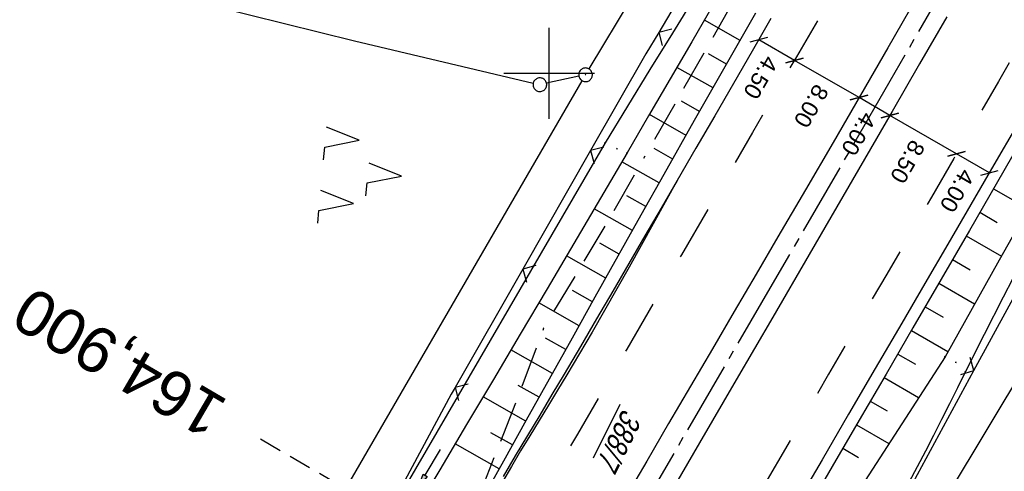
# Model space of a CAD drawing. Extents: x 510037 to 510706, y 460701 to 461658.
# Tile 6 of 34: x 510142 to 510250, y 460856 to 460906. Entities that reach past the tile are written whole.
import ezdxf
from ezdxf.enums import TextEntityAlignment as Align

# ---------------------------------------------------------------- set-up
doc = ezdxf.new("R2010")
doc.units = 0
doc.header["$LTSCALE"] = 10
doc.header["$MEASUREMENT"] = 0
for name, pattern in [('ACAD_ISO16W100', [73, 15, -6.5, 15, -6.5, 15, -7, 1, -7]), ('ACHSE', [5.5, 4, -0.5, 0.5, -0.5]), ('AUSGEZOGEN', [0]), ('LT00', [0]), ('LT02', [0.4, 0.2, -0.2]), ('LT17', [0.15, 0.1, -0.05])]:
    doc.linetypes.add(name, pattern=pattern)
doc.layers.get('0').update_dxf_attribs({"linetype": 'LT00'})
for name, color, linetype in [('--EK_FBR', 1, 'LT00'), ('--EK_ST-93-1', 30, 'LT17'), ('--EL_DFK_AB_L', 21, 'LT00'), ('--EL_DFK_AB_P', 7, 'LT00'), ('-AX-093', 35, 'ACHSE'), ('BAB-KABEL', 220, 'ACAD_ISO16W100'), ('BEMAßUNG', 255, 'Continuous'), ('DFK_AB_FLNR', 7, 'Continuous'), ('DFK_AB_L', 21, 'LT00'), ('DFK_AB_P', 7, 'LT00'), ('DFK_GZPKT', 250, 'LT00'), ('DFK_KATASTER', 250, 'LT00'), ('DFK_NUTZUNG', 250, 'LT00'), ('PFEIL', 140, 'AUSGEZOGEN'), ('V108_AFBR_BAB', 250, 'LT00'), ('V108_BOESCH', 250, 'LT00'), ('V108_BOSCHUNG', 250, 'LT00'), ('V108_GRABEN', 250, 'LT00'), ('V108_LD_MARK', 250, 'LT00'), ('V108_LG_MARK', 250, 'LT02'), ('V108_PK_GR', 1, 'LT00'), ('V108_RASTER', 250, 'LT00'), ('V108_ZAUN', 40, 'LT00')]:
    doc.layers.add(name, color=color, linetype=linetype)
doc.styles.add('Arial', font='ARIAL.TTF')
doc.styles.add('Beschrift', font='ARIAL.TTF')
doc.styles.get("Standard").update_dxf_attribs({"font": 'ARIAL.TTF'})

# ---------------------------------------------------------------- blocks, each defined once
blk = doc.blocks.new('SYMB7010')
at = {"color": 0, "linetype": 'ByBlock'}
for points in [[(-0.031408, 0.499213), (-0.093728, 0.49134), (-0.15457, 0.475719), (-0.212975, 0.452595), (-0.268021, 0.422333), (-0.31884, 0.385411), (-0.36463, 0.342411), (-0.40467, 0.29401), (-0.438329, 0.240973), (-0.465074, 0.184136), (-0.484486, 0.124395), (-0.496256, 0.062692), (-0.5002, 0)], [(-0.5002, 0), (-0.496256, -0.062692), (-0.484486, -0.124395), (-0.465075, -0.184136), (-0.438329, -0.240973), (-0.404671, -0.29401), (-0.36463, -0.342411), (-0.31884, -0.385411), (-0.268021, -0.422333), (-0.212975, -0.452595), (-0.154571, -0.475719), (-0.093728, -0.49134), (-0.031408, -0.499213), (0.031408, -0.499213)], [(0.5002, 0), (0.496256, 0.062692), (0.484485, 0.124395), (0.465074, 0.184136), (0.438329, 0.240973), (0.40467, 0.29401), (0.36463, 0.342411), (0.31884, 0.385411), (0.268021, 0.422333), (0.212975, 0.452595), (0.15457, 0.475719), (0.093728, 0.49134), (0.031408, 0.499213), (-0.031408, 0.499213)], [(0.031408, -0.499213), (0.093728, -0.491341), (0.15457, -0.475719), (0.212975, -0.452595), (0.268021, -0.422333), (0.31884, -0.385411), (0.36463, -0.342411), (0.404671, -0.294011), (0.438329, -0.240974), (0.465075, -0.184136), (0.484486, -0.124395), (0.496256, -0.062692), (0.500201, 0)]]:
    blk.add_lwpolyline(points, dxfattribs=at)
blk = doc.blocks.new('SYMB0003')
at = {"color": 0, "linetype": 'ByBlock'}
for p, q in [((-0.015712, 0), (0.010166, 0.012015)), ((0, -0.021257), (-0.015712, 0)), ((0.010166, 0.012015), (0, -0.021257))]:
    blk.add_line(p, q, dxfattribs=at)
for points in [[(-0.031395, 0.499013), (-0.093691, 0.491144), (-0.154509, 0.475528), (-0.21289, 0.452414), (-0.267913, 0.422164), (-0.318712, 0.385257), (-0.364484, 0.342274), (-0.404509, 0.293893), (-0.438154, 0.240877), (-0.464888, 0.184062), (-0.484292, 0.124345), (-0.496058, 0.062667), (-0.5, 0)], [(-0.5, 0), (-0.496058, -0.062667), (-0.484292, -0.124345), (-0.464888, -0.184062), (-0.438154, -0.240877), (-0.404509, -0.293893), (-0.364485, -0.342274), (-0.318712, -0.385257), (-0.267914, -0.422164), (-0.21289, -0.452414), (-0.154509, -0.475529), (-0.093691, -0.491144), (-0.031395, -0.499014), (0.031395, -0.499014)], [(0.5, 0), (0.496057, 0.062667), (0.484292, 0.124345), (0.464888, 0.184062), (0.438153, 0.240877), (0.404509, 0.293893), (0.364484, 0.342274), (0.318712, 0.385257), (0.267913, 0.422164), (0.21289, 0.452414), (0.154509, 0.475528), (0.093691, 0.491144), (0.031395, 0.499013), (-0.031395, 0.499013)], [(0.031395, -0.499014), (0.093691, -0.491144), (0.154509, -0.475529), (0.21289, -0.452414), (0.267914, -0.422164), (0.318712, -0.385257), (0.364485, -0.342274), (0.404509, -0.293893), (0.438154, -0.240877), (0.464889, -0.184062), (0.484292, -0.124345), (0.496058, -0.062667), (0.5, 0)]]:
    blk.add_lwpolyline(points, dxfattribs=at)
blk = doc.blocks.new('_Oblique')
at = {"color": 0, "linetype": 'ByBlock', "lineweight": -2}
blk.add_line((-0.5, -0.5), (0.5, 0.5), dxfattribs=at)
blk = doc.blocks.new('SYMB7221')
at = {"color": 0, "linetype": 'ByBlock'}
for p, q in [((0, 0.435), (-0.11, 0.065)), ((0.11, 0.065), (0, 0.435)), ((0.25, 0.065), (0.11, 0.065)), ((-0.35, -0.065), (-0.46, -0.435)), ((0.35, -0.065), (0.24, -0.435))]:
    blk.add_line(p, q, dxfattribs=at)
for points in [[(-0.1, -0.435), (-0.24, -0.435), (-0.35, -0.065)], [(0.6, -0.435), (0.46, -0.435), (0.35, -0.065)]]:
    blk.add_lwpolyline(points, dxfattribs=at)
blk = doc.blocks.new('Pfreil3')
at = {"layer": 'PFEIL'}
blk.add_hatch(color=256, dxfattribs=at).paths.add_polyline_path([(-1.55, 0.27), (-1.55, -0.27), (0, 0)])
for p, q in [((-1.55, 0), (-4.83, 0)), ((-1.55, -0.27), (-1.55, 0.27)), ((-1.55, 0.27), (0, 0)), ((0, 0), (-1.55, -0.27))]:
    blk.add_line(p, q, dxfattribs=at)
blk = doc.blocks.new('SYMB0011')
at = {"color": 0, "linetype": 'ByBlock'}
for p, q in [((0.5, 0), (-0.5, 0)), ((0, 0.5), (0, -0.5))]:
    blk.add_line(p, q, dxfattribs=at)
blk = doc.blocks.new('SYMB0024')
at = {"color": 0, "linetype": 'ByBlock'}
for p, q in [((-0.5, 0.5), (0, 0)), ((0, 0), (0.5, 0.5))]:
    blk.add_line(p, q, dxfattribs=at)

msp = doc.modelspace()

# ---------------------------------------------------------------- linework, layer by layer
at = {"layer": '--EK_FBR', "color": 0}
for points in [[(510260.26, 460909.61), (510258.05, 460905.78), (510255.84, 460901.95), (510253.62, 460898.12), (510251.41, 460894.29), (510248.88, 460889.95), (510246.36, 460885.6), (510243.83, 460881.26), (510241.29, 460876.92), (510238.76, 460872.58), (510235.84, 460867.57), (510232.92, 460862.56), (510229.99, 460857.55), (510227.07, 460852.55), (510224.68, 460848.46), (510222.28, 460844.38), (510219.89, 460840.3), (510217.5, 460836.21), (510215.1, 460832.13)], [(510243.7, 460906.23), (510240.72, 460901.07), (510237.69, 460895.83), (510234.66, 460890.59), (510231.62, 460885.35), (510228.58, 460880.12), (510224.57, 460873.22), (510220.56, 460866.32), (510216.54, 460859.42), (510210.58, 460849.21), (510204.61, 460839.02), (510200.32, 460831.7), (510196.02, 460824.39), (510191.72, 460817.09), (510187.55, 460810.01), (510183.37, 460802.93), (510179.19, 460795.85), (510172.97, 460785.35), (510166.76, 460774.85), (510162.43, 460767.56), (510162.1, 460766.99)], [(510239.6, 460906.97), (510237.22, 460902.82), (510234.21, 460897.62), (510231.2, 460892.42), (510228.18, 460887.23), (510225.15, 460882.04), (510222.75, 460877.94), (510220.34, 460873.84), (510217.94, 460869.74), (510215.53, 460865.65), (510213.13, 460861.54), (510210.72, 460857.41), (510208.31, 460853.28)], [(510224.37, 460906.02), (510222.32, 460902.46), (510220.26, 460898.9), (510218.2, 460895.34), (510216.13, 460891.79), (510214.07, 460888.23)]]:
    msp.add_lwpolyline(points, dxfattribs=at)
at = {"layer": '--EK_FBR'}
msp.add_lwpolyline([(510214.07, 460888.23), (510212.3, 460885.19), (510210.53, 460882.15), (510208.76, 460879.1), (510206.99, 460876.07), (510205.21, 460873.03), (510203.43, 460870), (510201.64, 460866.97), (510200.3, 460864.72), (510198.96, 460862.47), (510197.62, 460860.22), (510196.28, 460857.97), (510194.95, 460855.71)], dxfattribs=at)
at = {"layer": '--EK_ST-93-1', "ltscale": 2.5}
msp.add_line((510202.8, 460839.61), (510168.27, 460859.82), dxfattribs=at)
at = {"layer": '--EL_DFK_AB_L'}
for p, q in [((510204.39, 460900.49), (510218.73, 460924.34)), ((510153.53, 460812.83), (510203.62, 460899.2)), ((510200.18, 460781.13), (510254.97, 460872.25))]:
    msp.add_line(p, q, dxfattribs=at)
at = {"layer": '-AX-093', "ltscale": 0.2}
msp.add_lwpolyline([(510324.88, 461053.05), (510312.54, 461030.98), (510300.15, 461008.94), (510287.72, 460986.92), (510275.22, 460964.94), (510262.68, 460942.98), (510250.09, 460921.05), (510237.46, 460899.15), (510224.77, 460877.27), (510212.05, 460855.43), (510199.27, 460833.6), (510186.46, 460811.81), (510173.6, 460790.03), (510160.71, 460768.28), (510160.43, 460767.82)], dxfattribs=at)
at = {"layer": 'BAB-KABEL', "ltscale": 0.03, "flags": 128}
msp.add_lwpolyline([(510574.85, 461594.8), (510569.71, 461582.7), (510561.2, 461562.13), (510551.36, 461540.29), (510542.35, 461520.11), (510533.34, 461500.77), (510523.92, 461480.84), (510512.92, 461456.78), (510503.17, 461435.53), (510491.52, 461410.89), (510474.15, 461375.68), (510470.86, 461368.07), (510456.67, 461345.86), (510442.11, 461335.81), (510432.93, 461329.47), (510418.52, 461314.17), (510414.45, 461310.68), (510392.53, 461293.88), (510391.47, 461292.79), (510384.56, 461284.24), (510370.44, 461266.05), (510358.86, 461249.2), (510349.55, 461235.4), (510346.85, 461229.52), (510339.04, 461212.72), (510332.43, 461196.67), (510327.78, 461184.21), (510324.16, 461168.35), (510321.56, 461140.5), (510321.11, 461134.95), (510320.21, 461121.15), (510318.96, 461109.13), (510317.77, 461098.77), (510314, 461086.18), (510307.39, 461063.51), (510303.81, 461056.08), (510295.35, 461038.15), (510284.52, 461019.14), (510277.08, 461005.45), (510269.64, 460991.86), (510259.08, 460974.13), (510247.23, 460955.03), (510235.38, 460934.18), (510229.77, 460924.43), (510224.09, 460914.63), (510217.2, 460902.58), (510206.18, 460883.31), (510199.39, 460872.01), (510196.63, 460864.65), (510190.02, 460847.77), (510183.49, 460836.65), (510180.01, 460830.87), (510176.15, 460823.97), (510174.5, 460821.68), (510167.06, 460811.48), (510163.85, 460807.73), (510158.7, 460798.44), (510145.59, 460775.75), (510145.51, 460775.62), (510145.34, 460775.34)], dxfattribs=at)
at = {"layer": 'BEMAßUNG'}
for p, q in [((510226.96, 460901.44), (510223.03, 460903.7)), ((510234.06, 460897.35), (510226.96, 460901.44)), ((510237.44, 460895.39), (510234.06, 460897.35)), ((510244.77, 460891.16), (510237.44, 460895.39)), ((510248.39, 460889.08), (510244.77, 460891.16))]:
    msp.add_line(p, q, dxfattribs=at)
at = {"layer": 'DFK_AB_L'}
for p, q in [((510204.39, 460900.49), (510218.73, 460924.34)), ((510153.53, 460812.83), (510203.62, 460899.2)), ((510200.18, 460781.13), (510254.97, 460872.25))]:
    msp.add_line(p, q, dxfattribs=at)
at = {"layer": 'DFK_KATASTER'}
for p, q in [((510144.94, 460911.96), (510178.59, 460903.58)), ((510178.59, 460903.58), (510198.25, 460898.93)), ((510203.27, 460899.69), (510199.71, 460898.92))]:
    msp.add_line(p, q, dxfattribs=at)
at = {"layer": 'V108_AFBR_BAB', "color": 2}
for points in [[(510260.26, 460909.61), (510258.05, 460905.78), (510255.84, 460901.95), (510253.62, 460898.12), (510251.41, 460894.29), (510248.88, 460889.95), (510246.36, 460885.6), (510243.83, 460881.26), (510241.29, 460876.92), (510238.76, 460872.58), (510235.84, 460867.57), (510232.92, 460862.56), (510229.99, 460857.55), (510227.07, 460852.55), (510224.68, 460848.46), (510222.28, 460844.38), (510219.89, 460840.3), (510217.5, 460836.21), (510215.1, 460832.13)], [(510243.7, 460906.23), (510240.72, 460901.07), (510237.69, 460895.83), (510234.66, 460890.59), (510231.62, 460885.35), (510228.58, 460880.12), (510224.57, 460873.22), (510220.56, 460866.32), (510216.54, 460859.42), (510210.58, 460849.21), (510204.61, 460839.02), (510200.32, 460831.7), (510196.02, 460824.39), (510191.72, 460817.09), (510187.55, 460810.01), (510183.37, 460802.93), (510179.19, 460795.85), (510172.97, 460785.35), (510166.76, 460774.85), (510162.43, 460767.56), (510162.1, 460766.99)], [(510239.6, 460906.97), (510237.22, 460902.82), (510234.21, 460897.62), (510231.2, 460892.42), (510228.18, 460887.23), (510225.15, 460882.04), (510222.75, 460877.94), (510220.34, 460873.84), (510217.94, 460869.74), (510215.53, 460865.65), (510213.13, 460861.54), (510210.72, 460857.41), (510208.31, 460853.28)], [(510224.37, 460906.02), (510222.32, 460902.46), (510220.26, 460898.9), (510218.2, 460895.34), (510216.13, 460891.79), (510214.07, 460888.23)]]:
    msp.add_lwpolyline(points, dxfattribs=at)
at = {"layer": 'V108_AFBR_BAB'}
msp.add_lwpolyline([(510214.07, 460888.23), (510212.3, 460885.19), (510210.53, 460882.15), (510208.76, 460879.1), (510206.99, 460876.07), (510205.21, 460873.03), (510203.43, 460870), (510201.64, 460866.97), (510200.3, 460864.72), (510198.96, 460862.47), (510197.62, 460860.22), (510196.28, 460857.97), (510194.95, 460855.71)], dxfattribs=at)
at = {"layer": 'V108_BOESCH'}
for points in [[(510192.48, 460852.93), (510195, 460857.43), (510197.52, 460861.94), (510200.04, 460866.44), (510202.55, 460870.95), (510205.07, 460875.45), (510207.59, 460879.95), (510210.12, 460884.45), (510212.65, 460888.95), (510215.99, 460894.86), (510219.34, 460900.76), (510222.71, 460906.65)], [(510252.37, 460893.45), (510249.28, 460888.09), (510246.19, 460882.74), (510243.09, 460877.39), (510239.98, 460872.04), (510237.03, 460866.97), (510234.08, 460861.9), (510231.12, 460856.83), (510228.16, 460851.76)]]:
    msp.add_lwpolyline(points, dxfattribs=at)
at = {"layer": 'V108_BOSCHUNG'}
for p, q in [((510220.98, 460903.63), (510217.07, 460905.85)), ((510219.5, 460901.03), (510217.53, 460902.14)), ((510218.01, 460898.42), (510214.05, 460900.67)), ((510216.53, 460895.81), (510214.53, 460896.94)), ((510215.05, 460893.2), (510211.02, 460895.48)), ((510213.58, 460890.59), (510211.54, 460891.74)), ((510212.1, 460887.98), (510207.99, 460890.3)), ((510248.85, 460887.34), (510252.64, 460885.15)), ((510210.63, 460885.37), (510208.55, 460886.54)), ((510209.16, 460882.75), (510204.96, 460885.13)), ((510247.35, 460884.74), (510249.26, 460883.64)), ((510207.69, 460880.13), (510205.56, 460881.34)), ((510245.85, 460882.15), (510249.71, 460879.92)), ((510206.23, 460877.52), (510201.91, 460879.96)), ((510244.34, 460879.55), (510246.29, 460878.43)), ((510242.84, 460876.96), (510246.77, 460874.68)), ((510204.76, 460874.9), (510202.57, 460876.14)), ((510203.3, 460872.28), (510198.86, 460874.79)), ((510241.33, 460874.36), (510243.32, 460873.21)), ((510239.83, 460871.77), (510243.83, 460869.45)), ((510201.83, 460869.66), (510199.58, 460870.93)), ((510200.37, 460867.04), (510195.8, 460869.63)), ((510238.32, 460869.17), (510240.28, 460868.04)), ((510236.81, 460866.58), (510240.61, 460864.38)), ((510198.91, 460864.42), (510196.59, 460865.73)), ((510197.44, 460861.8), (510192.74, 460864.46)), ((510235.3, 460863.99), (510237.14, 460862.93)), ((510233.79, 460861.4), (510237.35, 460859.34)), ((510195.98, 460859.18), (510193.59, 460860.53)), ((510194.52, 460856.57), (510189.68, 460859.3)), ((510232.27, 460858.81), (510234, 460857.81))]:
    msp.add_line(p, q, dxfattribs=at)
at = {"layer": 'V108_GRABEN'}
for points in [[(510216.01, 460908.47), (510213.55, 460904.44), (510211.08, 460900.42), (510208.61, 460896.39), (510206.14, 460892.37), (510182.98, 460852.53), (510182.81, 460852), (510182.62, 460851.49), (510182.41, 460850.99), (510182.17, 460850.51), (510181.89, 460850.06), (510181.55, 460849.65), (510181.3, 460849.42), (510181.03, 460849.22), (510180.73, 460849.05), (510180.37, 460848.9), (510179.99, 460848.8), (510179.6, 460848.74), (510179.21, 460848.68)], [(510218.04, 460907.53), (510215.68, 460903.46), (510213.31, 460899.39), (510210.93, 460895.33), (510208.56, 460891.26), (510205.63, 460886.28), (510202.7, 460881.3), (510199.77, 460876.33), (510196.83, 460871.36), (510193.88, 460866.39), (510190.93, 460861.42), (510187.98, 460856.46), (510185.03, 460851.49)], [(510252.45, 460884.8), (510249.47, 460879.49), (510246.49, 460874.18), (510243.51, 460868.88), (510229.56, 460847.28)], [(510252.03, 460879.51), (510249.91, 460875.41), (510247.81, 460871.31), (510245.74, 460867.19), (510244.87, 460865.45), (510244.01, 460863.71), (510243.13, 460861.97), (510242.25, 460860.23), (510241.36, 460858.5), (510240.46, 460856.78), (510239.53, 460855.06)]]:
    msp.add_lwpolyline(points, dxfattribs=at)
at = {"layer": 'V108_LD_MARK'}
msp.add_lwpolyline([(510214.07, 460888.23), (510212.75, 460885.85), (510211.43, 460883.46), (510210.11, 460881.08), (510208.78, 460878.7), (510207.44, 460876.32), (510206.08, 460873.96), (510204.72, 460871.59), (510203.34, 460869.24), (510201.94, 460866.89), (510200.93, 460865.21), (510199.91, 460863.54), (510198.89, 460861.87), (510197.87, 460860.19), (510196.86, 460858.52), (510195.87, 460856.83), (510194.88, 460855.14)], dxfattribs=at)
at = {"layer": 'V108_LG_MARK', "ltscale": 3, "flags": 128}
for points in [[(510333.45, 461047.3), (510331.99, 461044.7), (510330.53, 461042.1), (510327.68, 461037.03), (510324.84, 461031.95), (510321.99, 461026.87), (510319.15, 461021.79), (510316.29, 461016.68), (510313.42, 461011.57), (510310.56, 461006.46), (510307.69, 461001.35), (510304.79, 460996.2), (510301.9, 460991.05), (510298.99, 460985.91), (510296.09, 460980.77), (510293.19, 460975.66), (510290.28, 460970.55), (510287.37, 460965.45), (510284.46, 460960.35), (510280.57, 460953.54), (510276.68, 460946.74), (510272.79, 460939.94), (510269.86, 460934.83), (510266.93, 460929.73), (510264.01, 460924.62), (510261.08, 460919.52), (510258.74, 460915.44), (510256.41, 460911.36), (510254.07, 460907.28), (510251.72, 460903.21), (510249.38, 460899.13), (510246.93, 460894.89), (510244.48, 460890.65), (510242.02, 460886.41), (510239.56, 460882.18), (510237.1, 460877.94), (510234.64, 460873.71), (510230.71, 460866.95), (510226.79, 460860.19), (510222.86, 460853.43), (510219.91, 460848.35), (510216.95, 460843.26), (510213.99, 460838.18), (510211.02, 460833.1), (510208.6, 460828.96), (510206.18, 460824.83), (510203.75, 460820.71), (510201.31, 460816.58), (510198.87, 460812.47), (510190.03, 460797.6)], [(510300.82, 461030.88), (510297.08, 461024.23), (510293.34, 461017.57), (510289.59, 461010.92), (510287.14, 461006.56), (510284.68, 461002.2), (510282.22, 460997.84), (510279.75, 460993.48), (510277.27, 460989.13), (510275.29, 460985.65), (510273.31, 460982.18), (510271.32, 460978.71), (510269.33, 460975.24), (510267.34, 460971.77), (510265.35, 460968.3), (510262.98, 460964.14), (510260.61, 460959.98), (510258.24, 460955.82), (510255.87, 460951.66), (510253.49, 460947.51), (510250.52, 460942.3), (510247.53, 460937.1), (510244.55, 460931.9), (510241.56, 460926.7), (510238.57, 460921.51), (510235.58, 460916.32), (510232.58, 460911.14), (510229.58, 460905.95), (510227.17, 460901.81), (510224.77, 460897.66), (510222.36, 460893.52), (510219.95, 460889.38), (510217.54, 460885.24), (510214.53, 460880.06), (510211.53, 460874.88), (510208.52, 460869.7), (510205.51, 460864.52), (510203.1, 460860.38), (510200.69, 460856.24), (510198.28, 460852.11), (510195.87, 460847.97), (510193.44, 460843.84), (510191.17, 460839.96), (510188.89, 460836.09), (510186.6, 460832.21), (510184.32, 460828.34)]]:
    msp.add_lwpolyline(points, dxfattribs=at)
at = {"layer": 'V108_RASTER'}
for p, q in [((510200, 460895), (510200, 460905)), ((510205, 460900), (510195, 460900))]:
    msp.add_line(p, q, dxfattribs=at)
at = {"layer": 'V108_ZAUN'}
for p, q in [((510219.72, 460917.4), (510212.05, 460904.51)), ((510204.56, 460891.52), (510197.11, 460878.5)), ((510246.69, 460867.36), (510253.86, 460880.53)), ((510197.11, 460878.5), (510189.66, 460865.48)), ((510239.52, 460854.18), (510246.69, 460867.36))]:
    msp.add_line(p, q, dxfattribs=at)
for points in [[(510212.05, 460904.51), (510210.64, 460902.15), (510204.56, 460891.52)], [(510189.66, 460865.48), (510189.24, 460864.75), (510182.54, 460852.28)]]:
    msp.add_lwpolyline(points, dxfattribs=at)

# ---------------------------------------------------------------- block references
at = {"layer": '--EL_DFK_AB_P', "xscale": 1.500000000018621, "yscale": 1.5, "zscale": 1.5, "rotation": 264.7377099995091}
msp.add_blockref('SYMB0003', (510204, 460899.85), dxfattribs=at)
at = {"layer": 'BEMAßUNG', "xscale": 1.4, "yscale": 1.4, "zscale": 1.4}
for p, rotation in [((510223.03, 460903.7), 150.0283661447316), ((510226.96, 460901.44), 150.028366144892), ((510226.96, 460901.44), 330.0283661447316), ((510234.06, 460897.35), 330.028366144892), ((510234.06, 460897.35), 150.0283661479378), ((510237.44, 460895.39), 330.0283661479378), ((510237.44, 460895.39), 150.028366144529), ((510244.77, 460891.16), 330.028366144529), ((510244.77, 460891.16), 150.0283661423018), ((510248.39, 460889.08), 330.0283661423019)]:
    msp.add_blockref('_Oblique', p, dxfattribs=dict(at, rotation=rotation))
at = {"layer": 'DFK_AB_P', "xscale": 1.500000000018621, "yscale": 1.5, "zscale": 1.5, "rotation": 264.7377099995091}
msp.add_blockref('SYMB0003', (510204, 460899.85), dxfattribs=at)
at = {"layer": 'DFK_GZPKT', "xscale": 1.500000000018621, "yscale": 1.5, "zscale": 1.5, "rotation": 264.7377099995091}
msp.add_blockref('SYMB7010', (510198.98, 460898.76), dxfattribs=at)
at = {"layer": 'DFK_NUTZUNG', "xscale": 10.00000000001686, "yscale": 10, "zscale": 10, "rotation": 264.7377100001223}
msp.add_blockref('SYMB7221', (510179.45, 460889.12), dxfattribs=at)
at = {"layer": 'PFEIL', "rotation": 239.4999394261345}
msp.add_blockref('Pfreil3', (510185.59, 460854.51), dxfattribs=at)
at = {"layer": 'V108_PK_GR', "xscale": 0.09999999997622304, "yscale": 0.09999999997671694, "zscale": 0.1, "rotation": 243.5238000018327}
for p in [(510206.14, 460892.37), (510207.46, 460891.72), (510208.56, 460891.26), (510243.51, 460868.88), (510244.72, 460868.25), (510245.74, 460867.19)]:
    msp.add_blockref('SYMB0011', p, dxfattribs=at)
at = {"layer": 'V108_ZAUN', "yscale": 2.099999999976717, "zscale": 2.1}
for p, xscale, rotation in [((510212.05, 460904.51), 2.09999999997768, 239.253559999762), ((510204.56, 460891.52), 2.100000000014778, 240.2277799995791), ((510197.11, 460878.5), 2.100000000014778, 240.2277799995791), ((510246.69, 460867.36), 2.100000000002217, 61.45655000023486), ((510189.66, 460865.48), 2.100000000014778, 240.2277799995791)]:
    msp.add_blockref('SYMB0024', p, dxfattribs=dict(at, xscale=xscale, rotation=rotation))

# ---------------------------------------------------------------- texts
at = {"layer": '--EK_ST-93-1', "style": 'Beschrift'}
msp.add_text('164,900', height=5, rotation=-210.365, dxfattribs=at).set_placement((510163.63, 460861.82), align=Align.MIDDLE_LEFT)
at = {"layer": 'BEMAßUNG', "char_height": 1.8, "attachment_point": 5, "rotation": 240.0284, "style": 'Arial'}
for s, insert in [('\\A1;4.50', (510223.26, 460899.56)), ('\\A1;8.00', (510228.8, 460896.42)), ('\\A1;4.00', (510234.02, 460893.36)), ('\\A1;8.50', (510239.39, 460890.3)), ('\\A1;4.00', (510244.85, 460887.12))]:
    msp.add_mtext(s, dxfattribs=dict(at, insert=insert))
at = {"layer": 'DFK_AB_FLNR', "oblique": 13.754, "width": 0.75}
msp.add_text('%%U388/7', height=2.5, rotation=243.5238, dxfattribs=at).set_placement((510208.15, 460863.28))

doc.saveas('drawing.dxf')
